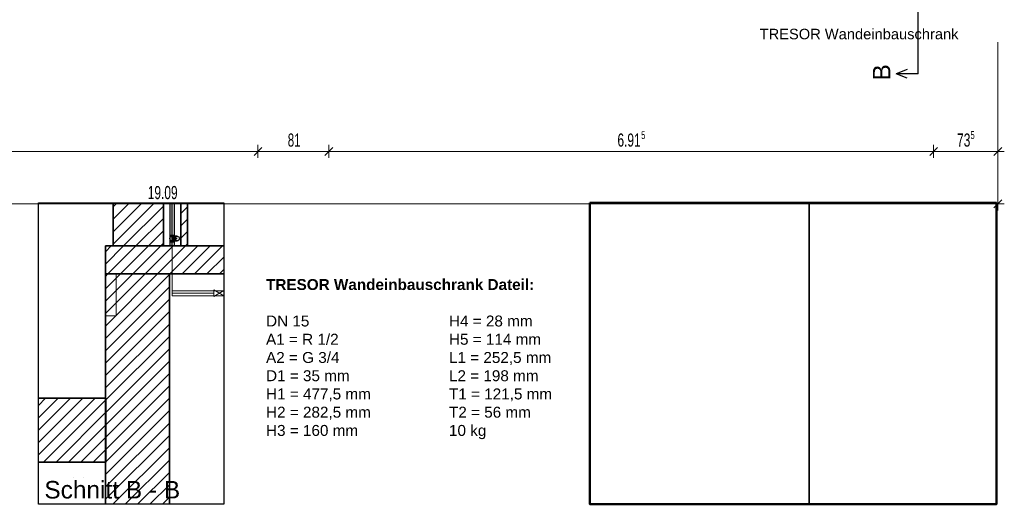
# Model space of a CAD drawing. Extents: x 69 to 739, y -141 to 453.
# Tile 31 of 48: x 268 to 493, y 32 to 142. Entities that reach past the tile are written whole.
import ezdxf
from ezdxf.lldxf.tags import DXFTag

# ---------------------------------------------------------------- set-up
doc = ezdxf.new("R2010")
doc.units = 0
doc.layers.get('0').update_dxf_attribs({"lineweight": 5})
doc.layers.add('5_UG-BESTAND', color=7, linetype='Continuous', lineweight=25)
doc.layers.add('5_UG-TEXT-MASS', color=7, linetype='Continuous', lineweight=25)
doc.layers.add('_3d_View_', color=7, linetype='Continuous')
for name, color, linetype, lineweight, true_color in [('A_Aussenwand', 3, 'Continuous', 35, 0x00ff00), ('A_Aussenwand-A06HSZRJNL', 3, 'Continuous', 35, 0x00ff00), ('A_Geschossdecke-A06HSZRKNL', 7, 'Continuous', 35, 0x008080), ('A_Innenwand', 7, 'Continuous', 35, 0x80ff80), ('A_RFB+FFB-A06HSZS5NL', 7, 'Continuous', 35, 0xb2b200), ('Rahmen', 7, 'Continuous', 35, 0x009900), ('S_Kaltwasser', 7, 'Continuous', 18, 0x006000), ('S_Kaltwasser-EG', 7, 'Continuous', 25, 0x005e00), ('S_TRESOR', 1, 'Continuous', 18, 0xff0000), ('X_Bitmap', 1, 'Continuous', 35, 0xff0000), ('X_Schnittangaben', 7, 'Continuous', 25, 0xc0c0c0), ('X_Text', 2, 'Continuous', 35, 0xffff00)]:
    doc.layers.add(name, color=color, linetype=linetype, lineweight=lineweight, true_color=true_color)
doc.styles.get("Standard").update_dxf_attribs({"font": 'arial.ttf'})
tags = doc.linetypes.add('STRICHPUNKT2', pattern=[12.7, 6.35, -3.175, 0, -3.175]).pattern_tags.tags
tags[10:11] = [DXFTag(74, 4), DXFTag(75, 0), DXFTag(340, '0'), DXFTag(46, 0.0), DXFTag(50, 0.0), DXFTag(44, 0.0), DXFTag(45, 0.0)]
tags[8:9] = [DXFTag(74, 4), DXFTag(75, 0), DXFTag(340, '0'), DXFTag(46, 0.0), DXFTag(50, 0.0), DXFTag(44, 0.0), DXFTag(45, 0.0)]
tags[6:7] = [DXFTag(74, 4), DXFTag(75, 0), DXFTag(340, '0'), DXFTag(46, 0.0), DXFTag(50, 0.0), DXFTag(44, 0.0), DXFTag(45, 0.0)]
tags[4:5] = [DXFTag(74, 4), DXFTag(75, 0), DXFTag(340, '0'), DXFTag(46, 0.0), DXFTag(50, 0.0), DXFTag(44, 0.0), DXFTag(45, 0.0)]
tags = doc.linetypes.add('STRICHPUNKT2_S5', pattern=[0.01, 0.008, -0.001, 0, -0.001]).pattern_tags.tags
tags[10:11] = [DXFTag(74, 4), DXFTag(75, 0), DXFTag(340, '0'), DXFTag(46, 1.0), DXFTag(50, 0.0), DXFTag(44, 0.0), DXFTag(45, 0.0)]
tags[8:9] = [DXFTag(74, 4), DXFTag(75, 0), DXFTag(340, '0'), DXFTag(46, 1.0), DXFTag(50, 0.0), DXFTag(44, 0.0), DXFTag(45, 0.0)]
tags[6:7] = [DXFTag(74, 4), DXFTag(75, 0), DXFTag(340, '0'), DXFTag(46, 1.0), DXFTag(50, 0.0), DXFTag(44, 0.0), DXFTag(45, 0.0)]
tags[4:5] = [DXFTag(74, 4), DXFTag(75, 0), DXFTag(340, '0'), DXFTag(46, 1.0), DXFTag(50, 0.0), DXFTag(44, 0.0), DXFTag(45, 0.0)]
picture_1 = doc.add_image_def('image1.jpg', size_in_pixel=(316, 508))
picture_2 = doc.add_image_def('image2.jpg', size_in_pixel=(617, 848))

# ---------------------------------------------------------------- blocks, each defined once
blk = doc.blocks.new('Schnitt-A06HSZPLNL', base_point=(273.29, 32.9))
at = {"color": 0, "lineweight": -2}
for p, q in [((470.58, 173.28), (468.08, 172.28)), ((470.58, 171.28), (468.08, 172.28)), ((473.08, 172.28), (468.08, 172.28)), ((470.58, 130.93), (468.08, 129.93)), ((470.58, 128.93), (468.08, 129.93)), ((473.08, 129.93), (468.08, 129.93))]:
    blk.add_line(p, q, dxfattribs=at)
at = {"color": 0, "linetype": 'ByBlock', "lineweight": -2, "ltscale": 0.25}
blk.add_line((473.08, 129.93), (473.08, 172.28), dxfattribs=at)
at = {"color": 0, "linetype": 'ByBlock', "lineweight": -2, "ltscale": 0.25, "char_height": 4, "attachment_point": 1, "rotation": 90}
for insert in [(462.74, 170.77), (462.74, 128.42)]:
    blk.add_mtext('{\\fArial;B}', dxfattribs=dict(at, insert=insert))
at = {"color": 0, "linetype": 'ByBlock', "lineweight": -2, "ltscale": 0.25, "insert": (273.29, 36.9), "char_height": 4, "attachment_point": 1}
blk.add_mtext('{\\fArial;Schnitt B - B}', dxfattribs=at)
blk = doc.blocks.new('Referenz-A06HSZPONL', base_point=(0, -118.62))
at = {"layer": '5_UG-TEXT-MASS', "color": 0, "lineweight": 13}
for p, q in [((491.29, 100.21), (491.29, 137.21)), ((321.23, 111.31), (323.03, 113.11)), ((322.13, 112.21), (322.13, 113.71)), ((337.45, 111.31), (339.25, 113.11)), ((338.35, 112.21), (338.35, 113.71)), ((475.72, 111.31), (477.52, 113.11)), ((476.62, 112.21), (476.62, 113.71)), ((490.39, 111.31), (492.19, 113.11)), ((491.29, 112.21), (491.29, 113.71)), ((127.05, 112.21), (322.13, 112.21)), ((322.13, 112.21), (322.13, 110.71)), ((322.13, 112.21), (338.35, 112.21)), ((338.35, 112.21), (338.35, 110.71)), ((338.35, 112.21), (476.62, 112.21)), ((476.62, 112.21), (476.62, 110.71)), ((476.62, 112.21), (491.29, 112.21)), ((491.29, 112.21), (491.29, 110.71)), ((491.29, 112.21), (492.79, 112.21)), ((491.29, 100.21), (491.29, 101.71)), ((109.47, 100.21), (296.67, 100.21)), ((296.67, 100.21), (491.29, 100.21)), ((490.39, 99.31), (492.19, 101.11)), ((491.29, 100.21), (491.29, 98.71)), ((491.29, 100.21), (492.79, 100.21))]:
    blk.add_line(p, q, dxfattribs=at)
at = {"layer": '5_UG-TEXT-MASS', "color": 0, "lineweight": -2, "attachment_point": 1}
for s, insert, char_height in [('{\\W0.63;\\fArial;81}', (328.94, 116.31), 3), ('{\\W0.65;\\fArial;6.91}', (404.33, 116.31), 3), ('{\\W0.65;\\fArial;5}', (409.77, 116.84), 1.8), ('{\\W0.66;\\fArial;73}', (481.96, 116.31), 3), ('{\\W0.65;\\fArial;5}', (485.07, 116.85), 1.8), ('{\\W0.65;\\fArial;19.09}', (296.94, 104.31), 3)]:
    blk.add_mtext(s, dxfattribs=dict(at, insert=insert, char_height=char_height))
blk = doc.blocks.new('Einzeiliger Text-A06HSZQSNL', base_point=(436.85, 137.84))
at = {"color": 0, "lineweight": -2, "insert": (436.85, 140.24), "char_height": 2.4, "attachment_point": 1}
blk.add_mtext('{\\fArial;TRESOR Wandeinbauschrank}', dxfattribs=at)
blk = doc.blocks.new('Referenz-A06HSZS3NL', base_point=(287.27, 90.6))
at = {"layer": '5_UG-BESTAND', "color": 0, "lineweight": 35}
for p, q in [((287.27, 90.6), (287.27, 90.6)), ((301.87, 90.6), (301.87, 90.6))]:
    blk.add_line(p, q, dxfattribs=at)
at = {"layer": '5_UG-BESTAND', "color": 0, "linetype": 'STRICHPUNKT2_S5', "lineweight": 13, "ltscale": 0.13}
blk.add_line((301.87, 90.6), (314.31, 90.6), dxfattribs=at)
at = {"layer": '5_UG-TEXT-MASS', "color": 0, "lineweight": 13}
for p, q in [((301.87, 90.6), (300.37, 90.6)), ((300.97, 90.6), (302.77, 90.6)), ((301.87, 90.6), (301.87, 90.6)), ((301.87, 90.6), (301.87, 90.6)), ((301.87, 90.6), (307.23, 90.6)), ((307.23, 90.6), (314.31, 90.6))]:
    blk.add_line(p, q, dxfattribs=at)
at = {"layer": '5_UG-TEXT-MASS', "color": 0, "lineweight": -2}
for p, q in [((309.88, 90.6), (309.88, 90.6)), ((309.88, 90.6), (314.11, 90.6)), ((314.11, 90.6), (309.88, 90.6)), ((314.11, 90.6), (314.11, 90.6))]:
    blk.add_line(p, q, dxfattribs=at)
blk = doc.blocks.new('Referenz-A06HSZS6NL', base_point=(271.96, 41.2))
at = {"layer": 'A_Aussenwand', "color": 0, "linetype": 'ByBlock', "ltscale": 0.35}
for p, q in [((289.03, 100.45), (289.03, 90.6)), ((300.53, 100.45), (300.53, 90.6)), ((289.04, 90.6), (289.03, 90.6)), ((289.03, 90.6), (300.53, 90.6)), ((300.54, 90.6), (300.53, 90.6))]:
    blk.add_line(p, q, dxfattribs=at)
at = {"layer": 'A_Aussenwand', "color": 0, "linetype": 'ByBlock', "lineweight": 18, "ltscale": 0.18}
for p, q in [((289.03, 91.04), (298.44, 100.45)), ((289.03, 93.87), (295.62, 100.45)), ((289.03, 96.7), (292.79, 100.45)), ((289.03, 99.53), (289.96, 100.45)), ((291.42, 90.6), (300.53, 99.72)), ((294.24, 90.6), (300.53, 96.89)), ((297.07, 90.6), (300.53, 94.06)), ((299.9, 90.6), (300.53, 91.23))]:
    blk.add_line(p, q, dxfattribs=at)
at = {"layer": 'A_Innenwand', "color": 0, "linetype": 'ByBlock', "ltscale": 0.35}
for p, q in [((300.54, 90.6), (300.54, 100.45)), ((300.54, 90.6), (300.54, 100.45)), ((304.53, 100.45), (304.53, 90.6)), ((304.53, 90.6), (304.53, 100.45)), ((304.53, 90.6), (304.53, 100.45)), ((306.03, 100.45), (306.03, 90.6)), ((306.03, 90.6), (306.03, 100.45)), ((306.03, 90.6), (306.03, 100.45)), ((304.53, 90.6), (300.54, 90.6)), ((306.03, 90.6), (300.54, 90.6)), ((304.53, 90.6), (304.53, 90.6)), ((304.53, 90.6), (306.03, 90.6)), ((306.03, 90.6), (306.03, 90.6))]:
    blk.add_line(p, q, dxfattribs=at)
at = {"layer": 'A_Innenwand', "color": 0, "linetype": 'ByBlock', "lineweight": 18, "ltscale": 0.18}
for p, q in [((304.53, 98.05), (306.03, 99.55)), ((304.53, 95.23), (306.03, 96.73)), ((304.53, 92.4), (306.03, 93.9)), ((305.56, 90.6), (306.03, 91.07))]:
    blk.add_line(p, q, dxfattribs=at)
at = {"layer": 'A_RFB+FFB-A06HSZS5NL', "color": 0, "linetype": 'ByBlock', "ltscale": 0.35}
for p, q in [((271.96, 55.8), (287.35, 55.8)), ((287.33, 55.8), (287.35, 55.8)), ((287.35, 41.2), (287.35, 55.8)), ((271.96, 41.2), (287.35, 41.2)), ((287.33, 41.2), (287.35, 41.2))]:
    blk.add_line(p, q, dxfattribs=at)
at = {"layer": 'A_RFB+FFB-A06HSZS5NL', "color": 0, "linetype": 'ByBlock', "lineweight": 18, "ltscale": 0.18}
for p, q in [((271.96, 42.85), (284.9, 55.8)), ((271.96, 45.68), (282.07, 55.8)), ((271.96, 48.51), (279.24, 55.8)), ((271.96, 51.34), (276.42, 55.8)), ((271.96, 54.17), (273.59, 55.8)), ((273.13, 41.2), (287.35, 55.42)), ((275.96, 41.2), (287.35, 52.59)), ((278.79, 41.2), (287.35, 49.76)), ((281.61, 41.2), (287.35, 46.93)), ((284.44, 41.2), (287.35, 44.1)), ((287.27, 41.2), (287.35, 41.27))]:
    blk.add_line(p, q, dxfattribs=at)
blk = doc.blocks.new('Referenz-A06HSZS8NL', base_point=(287.27, 31.57))
at = {"layer": 'A_Aussenwand-A06HSZRJNL', "color": 0, "linetype": 'ByBlock', "ltscale": 0.35}
for p, q in [((287.27, 84.2), (287.27, 84.2)), ((287.27, 84.2), (287.27, 31.57)), ((287.27, 84.2), (301.87, 84.2)), ((301.87, 84.2), (301.87, 84.2)), ((301.87, 84.2), (301.87, 31.57))]:
    blk.add_line(p, q, dxfattribs=at)
at = {"layer": 'A_Aussenwand-A06HSZRJNL', "color": 0, "linetype": 'ByBlock', "lineweight": 18, "ltscale": 0.18}
for p, q in [((287.27, 72.31), (299.16, 84.2)), ((287.27, 75.14), (296.33, 84.2)), ((287.27, 77.97), (293.5, 84.2)), ((287.27, 80.79), (290.67, 84.2)), ((287.27, 83.62), (287.84, 84.2)), ((287.27, 69.48), (301.87, 84.08)), ((287.27, 66.65), (301.87, 81.25)), ((287.27, 63.82), (301.87, 78.43)), ((287.27, 60.99), (301.87, 75.6)), ((287.27, 58.17), (301.87, 72.77)), ((287.27, 55.34), (301.87, 69.94)), ((287.27, 52.51), (301.87, 67.11)), ((287.27, 49.68), (301.87, 64.28)), ((287.27, 46.85), (301.87, 61.46)), ((287.27, 44.02), (301.87, 58.63)), ((287.27, 41.2), (301.87, 55.8)), ((287.27, 38.37), (301.87, 52.97)), ((287.27, 35.54), (301.87, 50.14)), ((287.27, 32.71), (301.87, 47.31)), ((288.96, 31.57), (301.87, 44.49)), ((291.79, 31.57), (301.87, 41.66)), ((294.61, 31.57), (301.87, 38.83)), ((297.44, 31.57), (301.87, 36)), ((300.27, 31.57), (301.87, 33.17))]:
    blk.add_line(p, q, dxfattribs=at)
at = {"layer": 'A_Geschossdecke-A06HSZRKNL', "color": 0, "linetype": 'ByBlock', "ltscale": 0.35}
for p, q in [((287.27, 90.6), (287.27, 90.6)), ((287.27, 90.6), (287.27, 84.2)), ((287.27, 90.6), (314.31, 90.6)), ((287.27, 84.2), (287.27, 84.2)), ((287.27, 84.2), (314.31, 84.2))]:
    blk.add_line(p, q, dxfattribs=at)
at = {"layer": 'A_Geschossdecke-A06HSZRKNL', "color": 0, "linetype": 'ByBlock', "lineweight": 18, "ltscale": 0.18}
for p, q in [((287.27, 86.45), (291.42, 90.6)), ((287.27, 89.28), (288.59, 90.6)), ((287.84, 84.2), (294.24, 90.6)), ((290.67, 84.2), (297.07, 90.6)), ((293.5, 84.2), (299.9, 90.6)), ((296.33, 84.2), (302.73, 90.6)), ((299.16, 84.2), (305.56, 90.6)), ((301.99, 84.2), (308.39, 90.6)), ((304.82, 84.2), (311.22, 90.6)), ((307.64, 84.2), (314.04, 90.6)), ((310.47, 84.2), (314.31, 88.04)), ((313.3, 84.2), (314.31, 85.21))]:
    blk.add_line(p, q, dxfattribs=at)
blk = doc.blocks.new('Referenz-A06HSZSANL', base_point=(301.98, 90.6))
at = {"layer": 'S_Kaltwasser-EG', "lineweight": -2}
for p, q in [((301.98, 100.45), (301.98, 93.07)), ((303.08, 93.07), (303.08, 100.45)), ((301.98, 93.07), (302.3, 93.07)), ((301.98, 93.07), (301.98, 91.53)), ((301.98, 93.07), (302.3, 93.07)), ((302.3, 93.07), (302.76, 93.07)), ((302.3, 93.07), (302.76, 93.07)), ((302.56, 92.85), (302.53, 92.85)), ((302.67, 92.44), (302.53, 92.3)), ((302.53, 92.3), (302.67, 92.44)), ((302.64, 92.85), (302.56, 92.85)), ((302.77, 92.85), (302.64, 92.85)), ((302.8, 92.57), (302.67, 92.44)), ((302.67, 92.44), (302.8, 92.57)), ((302.76, 93.07), (303.08, 93.07)), ((302.76, 93.07), (303.08, 93.07)), ((302.94, 92.85), (302.77, 92.85)), ((302.8, 92.85), (302.8, 91.75)), ((302.8, 92.85), (303.02, 92.85)), ((302.8, 91.75), (302.8, 92.85)), ((303.02, 92.85), (302.8, 92.85)), ((302.92, 92.69), (302.8, 92.57)), ((302.8, 92.57), (302.92, 92.69)), ((303, 92.77), (302.92, 92.69)), ((302.92, 92.69), (303, 92.77)), ((303.14, 92.85), (302.94, 92.85)), ((303.06, 92.83), (303, 92.77)), ((303, 92.77), (303.06, 92.83)), ((303.02, 92.85), (303.22, 92.85)), ((303.22, 92.85), (303.02, 92.85)), ((303.08, 92.85), (303.06, 92.83)), ((303.06, 92.83), (303.08, 92.85)), ((303.08, 91.53), (303.08, 93.07)), ((303.3, 92.85), (303.08, 92.85)), ((303.35, 92.85), (303.14, 92.85)), ((303.22, 92.85), (303.39, 92.85)), ((303.39, 92.85), (303.22, 92.85)), ((303.3, 92.85), (303.3, 92.83)), ((303.3, 92.83), (303.3, 92.85)), ((303.3, 92.83), (303.3, 92.77)), ((303.3, 92.77), (303.3, 92.83)), ((303.3, 92.77), (303.3, 92.69)), ((303.3, 92.69), (303.3, 92.77)), ((303.3, 92.69), (303.3, 92.57)), ((303.3, 92.57), (303.3, 92.69)), ((303.3, 92.57), (303.3, 92.44)), ((303.3, 92.44), (303.3, 92.57)), ((303.3, 92.44), (303.3, 92.3)), ((303.3, 92.3), (303.3, 92.44)), ((303.35, 91.75), (303.35, 92.85)), ((303.39, 92.85), (303.52, 92.85)), ((303.52, 92.85), (303.39, 92.85)), ((303.52, 92.85), (303.6, 92.85)), ((303.6, 92.85), (303.52, 92.85)), ((303.6, 92.85), (303.63, 92.85)), ((303.63, 92.85), (303.6, 92.85)), ((301.98, 91.53), (301.98, 90.6)), ((301.98, 91.53), (302.3, 91.53)), ((301.98, 91.53), (302.3, 91.53)), ((301.98, 90.6), (302.3, 90.6)), ((302.3, 91.53), (302.76, 91.53)), ((302.3, 91.53), (302.76, 91.53)), ((302.3, 90.6), (302.76, 90.6)), ((302.53, 92.3), (302.67, 92.16)), ((302.67, 92.16), (302.53, 92.3)), ((302.56, 91.75), (302.53, 91.75)), ((302.64, 91.75), (302.56, 91.75)), ((302.77, 91.75), (302.64, 91.75)), ((302.67, 92.16), (302.8, 92.02)), ((302.8, 92.02), (302.67, 92.16)), ((302.76, 91.53), (303.08, 91.53)), ((302.76, 91.53), (303.08, 91.53)), ((302.76, 90.6), (303.08, 90.6)), ((302.94, 91.75), (302.77, 91.75)), ((302.8, 92.02), (302.92, 91.91)), ((302.92, 91.91), (302.8, 92.02)), ((302.8, 91.75), (303.02, 91.75)), ((303.02, 91.75), (302.8, 91.75)), ((302.92, 91.91), (303, 91.82)), ((303, 91.82), (302.92, 91.91)), ((303.14, 91.75), (302.94, 91.75)), ((303, 91.82), (303.06, 91.77)), ((303.06, 91.77), (303, 91.82)), ((303.02, 91.75), (303.22, 91.75)), ((303.22, 91.75), (303.02, 91.75)), ((303.06, 91.77), (303.08, 91.75)), ((303.08, 91.75), (303.06, 91.77)), ((303.3, 91.75), (303.08, 91.75)), ((303.08, 90.6), (303.08, 91.53)), ((303.35, 91.75), (303.14, 91.75)), ((303.22, 91.75), (303.39, 91.75)), ((303.39, 91.75), (303.22, 91.75)), ((303.3, 92.3), (303.3, 92.16)), ((303.3, 92.16), (303.3, 92.3)), ((303.3, 92.16), (303.3, 92.02)), ((303.3, 92.02), (303.3, 92.16)), ((303.3, 92.02), (303.3, 91.91)), ((303.3, 91.91), (303.3, 92.02)), ((303.3, 91.91), (303.3, 91.82)), ((303.3, 91.82), (303.3, 91.91)), ((303.3, 91.82), (303.3, 91.77)), ((303.3, 91.77), (303.3, 91.82)), ((303.3, 91.77), (303.3, 91.75)), ((303.3, 91.75), (303.3, 91.77)), ((303.39, 91.75), (303.52, 91.75)), ((303.52, 91.75), (303.39, 91.75)), ((303.52, 91.75), (303.6, 91.75)), ((303.6, 91.75), (303.52, 91.75)), ((303.6, 91.75), (303.63, 91.75)), ((303.63, 91.75), (303.6, 91.75))]:
    blk.add_line(p, q, dxfattribs=at)
at = {"layer": 'S_Kaltwasser-EG', "linetype": 'Continuous', "lineweight": -2, "ltscale": 0.25}
for p, q in [((302.53, 90.6), (302.53, 100.45)), ((302.53, 92.3), (303.63, 92.3)), ((303.63, 92.3), (302.53, 92.3)), ((302.53, 92.3), (302.53, 92.3)), ((303.63, 92.3), (303.63, 92.3))]:
    blk.add_line(p, q, dxfattribs=at)
at = {"layer": 'S_Kaltwasser-EG', "lineweight": -2}
for centre in [(302.53, 92.3), (302.53, 92.3), (303.63, 92.3), (303.63, 92.3), (303.63, 92.3)]:
    blk.add_circle(centre, 0.55, dxfattribs=at)
blk = doc.blocks.new('Steigleitung Sanitär-A06HSZSCNL', base_point=(302.53, 79.8))
at = {"color": 0, "linetype": 'ByBlock', "lineweight": -2, "ltscale": 0.18}
blk.add_line((302.53, 79.8), (302.53, 90.6), dxfattribs=at)
blk = doc.blocks.new('Einzeiliger Text-A06HSZSENL', base_point=(279.87, 37.8))
at = {"color": 0, "lineweight": -2}
for p, q in [((279.87, 37.8), (279.87, 37.8)), ((282.27, 37.8), (282.27, 37.8))]:
    blk.add_line(p, q, dxfattribs=at)
blk = doc.blocks.new('Quader-A06HSZSGNL', base_point=(287.27, 74.65))
at = {"color": 0, "linetype": 'ByBlock', "lineweight": -2, "ltscale": 0.18}
for p, q in [((287.27, 74.65), (287.27, 84.2)), ((287.27, 84.2), (289.7, 84.2)), ((289.7, 84.2), (289.7, 74.65)), ((289.7, 74.65), (287.27, 74.65))]:
    blk.add_line(p, q, dxfattribs=at)
blk = doc.blocks.new('Sanpress INOX-A06HSZSINL', base_point=(302.53, 79.8))
at = {"color": 0, "linetype": 'ByBlock', "lineweight": -2, "ltscale": 0.18}
blk.add_line((302.53, 79.8), (312.05, 79.8), dxfattribs=at)
blk = doc.blocks.new('2337.5 Inox-Schrägsitzventil_ SC-Contur-A06HSZSKNL', base_point=(312.05, 79.05))
at = {"color": 0, "lineweight": -2}
for p, q in [((312.05, 80.55), (314.31, 79.19)), ((312.05, 79.05), (312.05, 80.55)), ((314.31, 80.41), (312.05, 79.05))]:
    blk.add_line(p, q, dxfattribs=at)
blk = doc.blocks.new('Geometrie-A06HSZSMNL', base_point=(302.53, 79.22))
at = {"layer": 'S_Kaltwasser'}
for p, q in [((314.31, 80.38), (302.53, 80.38)), ((302.53, 80.04), (302.53, 80.38)), ((302.53, 79.56), (302.53, 80.04)), ((302.53, 79.22), (302.53, 79.56)), ((302.53, 79.22), (314.31, 79.22))]:
    blk.add_line(p, q, dxfattribs=at)
blk = doc.blocks.new('3D-Ansicht-Rahmen-A06HSZSNNL', base_point=(271.96, 31.57))
at = {"color": 0, "linetype": 'ByBlock', "lineweight": -2, "ltscale": 0.25}
for p, q in [((271.96, 31.57), (271.96, 100.45)), ((271.96, 100.45), (314.31, 100.45)), ((314.31, 100.45), (314.31, 31.57)), ((314.31, 31.57), (271.96, 31.57))]:
    blk.add_line(p, q, dxfattribs=at)

msp = doc.modelspace()

# ---------------------------------------------------------------- linework, layer by layer
at = {"layer": 'Rahmen', "lineweight": 50, "ltscale": 0.5}
msp.add_lwpolyline([(398.02, 100.45), (490.98, 100.45), (490.98, 31.57), (398.02, 31.57), (398.02, 100.45)], dxfattribs=at)

# ---------------------------------------------------------------- block references
at = {"color": 251, "lineweight": 25, "ltscale": 0.25, "true_color": 0x585858}
for name, p in [('Referenz-A06HSZPONL', (0, -118.62)), ('Referenz-A06HSZS6NL', (271.96, 41.2)), ('Referenz-A06HSZSANL', (301.98, 90.6)), ('Referenz-A06HSZS3NL', (287.27, 90.6)), ('Referenz-A06HSZS8NL', (287.27, 31.57))]:
    msp.add_blockref(name, p, dxfattribs=at)
at = {"linetype": 'Continuous', "ltscale": 0.13}
msp.add_blockref('Geometrie-A06HSZSMNL', (302.53, 79.22), dxfattribs=at)
at = {"layer": '_3d_View_', "color": 7, "linetype": 'Continuous', "lineweight": 25}
msp.add_blockref('3D-Ansicht-Rahmen-A06HSZSNNL', (271.96, 31.57), dxfattribs=at)
at = {"layer": 'S_Kaltwasser', "ltscale": 0.18}
for name, p in [('Steigleitung Sanitär-A06HSZSCNL', (302.53, 79.8)), ('Sanpress INOX-A06HSZSINL', (302.53, 79.8)), ('2337.5 Inox-Schrägsitzventil_ SC-Contur-A06HSZSKNL', (312.05, 79.05))]:
    msp.add_blockref(name, p, dxfattribs=at)
at = {"layer": 'S_TRESOR', "ltscale": 0.18}
msp.add_blockref('Quader-A06HSZSGNL', (287.27, 74.65), dxfattribs=at)
at = {"layer": 'X_Schnittangaben', "color": 1, "linetype": 'STRICHPUNKT2', "ltscale": 0.25, "true_color": 0xff0000}
msp.add_blockref('Schnitt-A06HSZPLNL', (273.29, 32.9), dxfattribs=at)
at = {"layer": 'X_Text', "ltscale": 0.35}
for name, p in [('Einzeiliger Text-A06HSZQSNL', (436.85, 137.84)), ('Einzeiliger Text-A06HSZSENL', (279.87, 37.8))]:
    msp.add_blockref(name, p, dxfattribs=at)

# ---------------------------------------------------------------- texts
at = {"layer": 'X_Text', "ltscale": 0.35, "char_height": 2.5, "width": 65, "attachment_point": 1}
for s, insert in [('\\fArial|b1|i0|c0|p34;TRESOR Wandeinbauschrank Dateil:\\fArial|b0|i0|c0|p34;\\P\\PDN 15\\PA1 = R 1/2\\PA2 = G 3/4\\PD1 = 35 mm\\PH1 = 477,5 mm\\PH2 = 282,5 mm\\PH3 = 160 mm\\P', (323.98, 83.04)), ('\\P\\PH4 = 28 mm\\PH5 = 114 mm\\PL1 = 252,5 mm\\PL2 = 198 mm\\PT1 = 121,5 mm\\PT2 = 56 mm\\P10 kg\\P', (365.81, 83.04))]:
    msp.add_mtext(s, dxfattribs=dict(at, insert=insert))

# ---------------------------------------------------------------- pictures from other files: only their frames are drawn
at = {"layer": 'X_Bitmap', "ltscale": 0.35}
image = msp.add_image(picture_2, insert=(398.02, 31.57), size_in_units=(50.12, 68.88), rotation=0, dxfattribs=at)
image.dxf.flags = 7
image = msp.add_image(picture_1, insert=(448.14, 31.57), size_in_units=(42.85, 68.88), rotation=0, dxfattribs=at)
image.dxf.flags = 7

doc.saveas('drawing.dxf')
